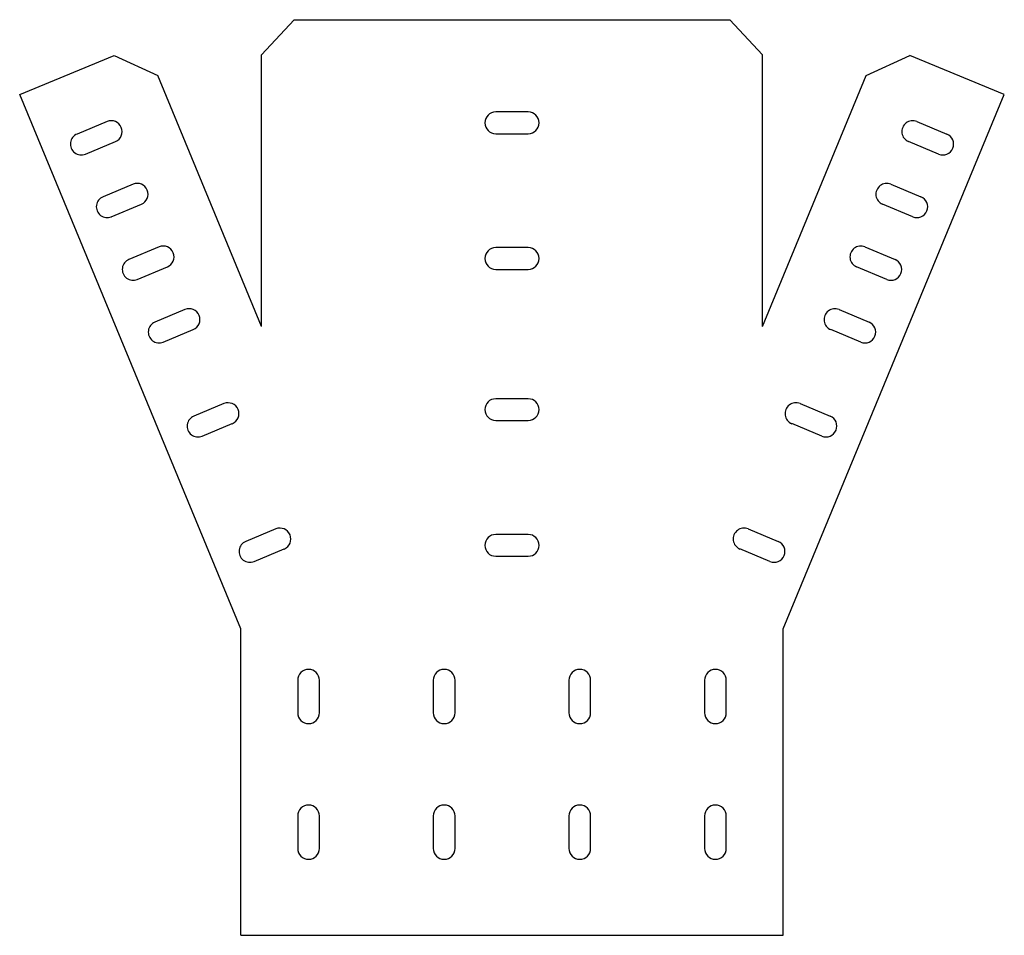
# Model space of a CAD drawing. Header units: millimetres. Extents: x 1959 to 2322, y 33 to 371.
import ezdxf

# ---------------------------------------------------------------- set-up
doc = ezdxf.new("R2010")
doc.units = ezdxf.units.MM
doc.header["$MEASUREMENT"] = 0

msp = doc.modelspace()

# ---------------------------------------------------------------- linework, layer by layer
for p, q in [((2048.17, 357.55), (2060.17, 370.55)), ((2060.17, 370.55), (2220.88, 370.55)), ((2232.88, 357.55), (2220.88, 370.55)), ((1959.01, 342.93), (1993.84, 357.36)), ((1993.84, 357.36), (2009.91, 349.94)), ((2048.17, 257.55), (2048.17, 357.55)), ((2232.88, 257.55), (2232.88, 357.55)), ((2271.14, 349.94), (2287.21, 357.36)), ((2322.04, 342.93), (2287.21, 357.36)), ((2048.17, 257.55), (2009.91, 349.94)), ((2232.88, 257.55), (2271.14, 349.94)), ((2040.52, 146.14), (1959.01, 342.93)), ((2240.52, 146.14), (2322.04, 342.93)), ((2040.52, 33.14), (2040.52, 146.14)), ((2240.52, 33.14), (2240.52, 146.14)), ((2040.52, 33.14), (2240.52, 33.14))]:
    msp.add_line(p, q)
for points in [[(2146.52, 336.55), (2134.52, 336.55)], [(1991.26, 333.02), (1980.18, 328.42)], [(2289.79, 333.02), (2300.87, 328.42)], [(2134.52, 328.55), (2146.52, 328.55)], [(1983.24, 321.03), (1994.32, 325.63)], [(2297.81, 321.03), (2286.73, 325.63)], [(2000.83, 309.92), (1989.74, 305.33)], [(2280.22, 309.92), (2291.31, 305.33)], [(1992.8, 297.94), (2003.89, 302.53)], [(2288.25, 297.94), (2277.16, 302.53)], [(2010.4, 286.82), (1999.31, 282.23)], [(2270.65, 286.82), (2281.74, 282.23)], [(2146.52, 286.55), (2134.52, 286.55)], [(2002.37, 274.84), (2013.46, 279.43)], [(2134.52, 278.55), (2146.52, 278.55)], [(2278.68, 274.84), (2267.59, 279.43)], [(2019.96, 263.73), (2008.88, 259.13)], [(2261.09, 263.73), (2272.17, 259.13)], [(2011.94, 251.74), (2023.02, 256.33)], [(2269.11, 251.74), (2258.02, 256.33)], [(2034.31, 229.08), (2023.23, 224.49)], [(2146.52, 230.85), (2134.52, 230.85)], [(2246.74, 229.08), (2257.82, 224.49)], [(2026.29, 217.1), (2037.37, 221.69)], [(2134.52, 222.85), (2146.52, 222.85)], [(2254.76, 217.1), (2243.67, 221.69)], [(2053.45, 182.89), (2042.36, 178.29)], [(2227.6, 182.89), (2238.69, 178.29)], [(2146.52, 180.85), (2134.52, 180.85)], [(2045.42, 170.9), (2056.51, 175.5)], [(2235.63, 170.9), (2224.54, 175.5)], [(2134.52, 172.85), (2146.52, 172.85)], [(2061.52, 127.14), (2061.52, 115.14)], [(2069.52, 115.14), (2069.52, 127.14)], [(2111.52, 127.14), (2111.52, 115.14)], [(2119.52, 115.14), (2119.52, 127.14)], [(2161.52, 127.14), (2161.52, 115.14)], [(2169.52, 115.14), (2169.52, 127.14)], [(2211.52, 127.14), (2211.52, 115.14)], [(2219.52, 115.14), (2219.52, 127.14)], [(2061.52, 77.14), (2061.52, 65.14)], [(2069.52, 65.14), (2069.52, 77.14)], [(2111.52, 77.14), (2111.52, 65.14)], [(2119.52, 65.14), (2119.52, 77.14)], [(2161.52, 77.14), (2161.52, 65.14)], [(2169.52, 65.14), (2169.52, 77.14)], [(2211.52, 77.14), (2211.52, 65.14)], [(2219.52, 65.14), (2219.52, 77.14)]]:
    msp.add_lwpolyline(points)
for centre, start, end in [((2134.52, 332.55), 90, 270), ((2146.52, 332.55), 270, 90), ((1992.79, 329.32), 292.5, 112.5), ((2288.26, 329.32), 67.5, 247.5), ((1981.71, 324.73), 112.5, 292.5), ((2299.34, 324.73), 247.5, 67.5), ((2002.36, 306.22), 292.5, 112.5), ((2278.69, 306.22), 67.5, 247.5), ((1991.27, 301.63), 112.5, 292.5), ((2289.78, 301.63), 247.5, 67.5), ((2011.93, 283.13), 292.5, 112.5), ((2269.12, 283.13), 67.5, 247.5), ((2134.52, 282.55), 90, 270), ((2146.52, 282.55), 270, 90), ((2000.84, 278.53), 112.5, 292.5), ((2280.21, 278.53), 247.5, 67.5), ((2021.49, 260.03), 292.5, 112.5), ((2259.56, 260.03), 67.5, 247.5), ((2010.41, 255.44), 112.5, 292.5), ((2270.64, 255.44), 247.5, 67.5), ((2035.84, 225.38), 292.5, 112.5), ((2134.52, 226.85), 90, 270), ((2146.52, 226.85), 270, 90), ((2245.21, 225.38), 67.5, 247.5), ((2024.76, 220.79), 112.5, 292.5), ((2256.29, 220.79), 247.5, 67.5), ((2054.98, 179.19), 292.5, 112.5), ((2226.07, 179.19), 67.5, 247.5), ((2043.89, 174.6), 112.5, 292.5), ((2134.52, 176.85), 90, 270), ((2146.52, 176.85), 270, 90), ((2237.16, 174.6), 247.5, 67.5), ((2065.52, 127.14), 0, 180), ((2115.52, 127.14), 0, 180), ((2165.52, 127.14), 0, 180), ((2215.52, 127.14), 0, 180), ((2065.52, 115.14), 180, 0), ((2115.52, 115.14), 180, 0), ((2165.52, 115.14), 180, 0), ((2215.52, 115.14), 180, 0), ((2065.52, 77.14), 0, 180), ((2115.52, 77.14), 0, 180), ((2165.52, 77.14), 0, 180), ((2215.52, 77.14), 0, 180), ((2065.52, 65.14), 180, 0), ((2115.52, 65.14), 180, 0), ((2165.52, 65.14), 180, 0), ((2215.52, 65.14), 180, 0)]:
    msp.add_arc(centre, 4, start, end)

doc.saveas('drawing.dxf')
